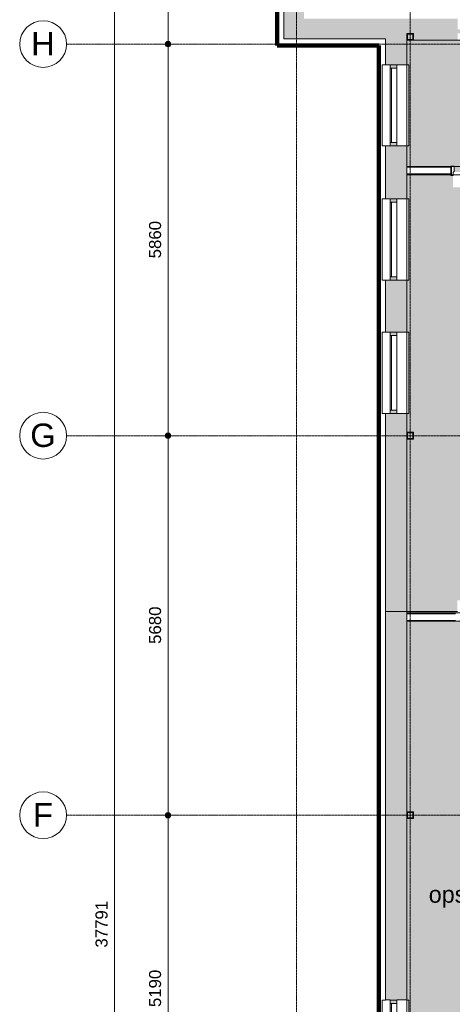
# Model space of a CAD drawing. Header units: millimetres. Extents: x 23089 to 106528, y 39021 to 113498.
# Tile 5 of 50: x 23501 to 29966, y 61762 to 76496. Entities that reach past the tile are written whole.
import ezdxf

# ---------------------------------------------------------------- set-up
doc = ezdxf.new("R2010")
doc.units = ezdxf.units.MM
doc.linetypes.add('Afbreeklijn', pattern=[9, 5, -2, 0, -2])
doc.linetypes.add('ARC Grid Line', pattern=[22.225, 12.7, -3.175, 3.175, -3.175])
for name, color, linetype, lineweight in [('A--A2__Ruwbouw', 8, 'Continuous', 9), ('A--AR9__AlgVoorz', 1, 'Continuous', 9), ('A--L$01A__Algemeen', 7, 'Continuous', 9), ('A--L$07A__Stramien', 1, 'Continuous', 13), ('A--L21__Buitenwanden', 3, 'Continuous', 9), ('A--L22__Binnenwanden', 2, 'Continuous', 9), ('A--L23__Vloeren', 3, 'Continuous', 9), ('A--L28__Hoofddraagconstructies', 3, 'Continuous', 9), ('A--L3__Afbouw', 2, 'Continuous', 9), ('A--LD30__DetailPenMiddel', 3, 'Continuous', 9), ('A--LR9__AlgVoorz', 7, 'Continuous', 9), ('A--M$01A__Algemeen', 1, 'Continuous', 13), ('A--M$01A__Algemeen-100', 1, 'Continuous', 13), ('A--T$07A__Stramien', 1, 'Continuous', 13), ('A--TR9__AlgVoorz', 1, 'Continuous', 13)]:
    doc.layers.add(name, color=color, linetype=linetype, lineweight=lineweight)
doc.styles.add('Arial', font='arial.ttf', dxfattribs={"height": 350})
doc.styles.add('Arial_1', font='arial.ttf', dxfattribs={"height": 250})
doc.styles.add('Arial_2', font='arial.ttf', dxfattribs={"height": 180})
doc.dimstyles.new('00_ARC_dimension_1_8mm', dxfattribs={"dimscale": 304.8, "dimtxt": 183.646692, "dimasz": 1.049869, "dimexe": 0.426509, "dimexo": 0.0625, "dimgap": 0.164042, "dimtad": 1, "dimdec": 0, "dimzin": 0, "dimdsep": 46, "dimtxsty": 'Arial_2', "dimblk1": 'DOTSMALL', "dimblk2": 'DOTSMALL', "dimsah": 1, "dimcen": 0.09, "dimdle": 0.426509, "dimadec": 3, "dimazin": 0, "dimtfac": 1, "dimtdec": 4, "dimtix": 1, "dimtmove": 0, "dimatfit": 3, "dimfxl": 0.426509, "dimfxlon": 1, "dimtvp": 1, "dimtolj": 1, "dimtzin": 0, "dimarcsym": 2})

# ---------------------------------------------------------------- blocks, each defined once
blk = doc.blocks.new('28_11_ARC_stalen_kolom - SHS100x10-V42-DO-Begane grond - Nieuwe vloeren')
at = {"layer": 'A--L28__Hoofddraagconstructies'}
h = blk.add_hatch(color=9, dxfattribs=at)
h.paths.add_polyline_path([(-40, -50), (50, -50), (50, 50), (-50, 50), (-50, -50)])
h.paths.add_polyline_path([(40, -40), (-40, -40), (-40, 40), (40, 40)])
for p, q in [((50, 50), (-50, 50)), ((-50, 50), (-50, -50)), ((-40, -40), (-40, 40)), ((-40, 40), (40, 40)), ((40, 40), (40, -40)), ((50, -50), (50, 50)), ((-50, -50), (50, -50)), ((40, -40), (-40, -40))]:
    blk.add_line(p, q, dxfattribs=at)
blk = doc.blocks.new('28_11_ARC_stalen_kolom - SHS100x10-1722702-DO-Begane grond - Nieuwe vloeren')
at = {"layer": 'A--L28__Hoofddraagconstructies'}
h = blk.add_hatch(color=9, dxfattribs=at)
h.paths.add_polyline_path([(-40, 50), (-50, 50), (-50, -50), (50, -50), (50, 50), (40, 50)])
h.paths.add_polyline_path([(40, 40), (40, -40), (-40, -40), (-40, 40)])
for p, q in [((-50, 50), (50, 50)), ((-50, -50), (-50, 50)), ((-40, 40), (-40, -40)), ((40, 40), (-40, 40)), ((40, -40), (40, 40)), ((50, 50), (50, -50)), ((50, -50), (-50, -50)), ((-40, -40), (40, -40))]:
    blk.add_line(p, q, dxfattribs=at)
blk = doc.blocks.new('31_WI_WB_fixed glass - Ontwerpraam-2070377-DO-Begane grond - Nieuwe vloeren')
at = {"layer": 'A--L3__Afbouw'}
h = blk.add_hatch(color=9, dxfattribs=at)
h.paths.add_polyline_path([(-608, 69), (-608, -10), (-558, -10), (-558, 90), (-608, 90), (-608, 69)])
h.paths.add_polyline_path([(558, 69), (558, -10), (608, -10), (608, 90), (558, 90)])
blk.add_hatch(color=9, dxfattribs=at).paths.add_polyline_path([(-558, 69), (558, 69), (558, 90), (-558, 90)])
for p, q in [((608, 208), (-608, 208)), ((-608, 208), (-608, 204)), ((-608, 160), (-608, 204)), ((608, 204), (608, 208)), ((608, 204), (608, 160)), ((-558, 90), (-608, 90)), ((-608, 90), (-608, -10)), ((-558, -10), (-558, 90)), ((558, 90), (-558, 90)), ((-558, 90), (-558, 69)), ((-558, 69), (558, 69)), ((558, 90), (558, -10)), ((608, 90), (558, 90)), ((558, 69), (558, 90)), ((608, -10), (608, 90)), ((-608, -10), (-558, -10)), ((-558, -10), (558, -10)), ((558, -10), (608, -10)), ((-608, -190), (-608, -160)), ((608, -190), (-608, -190)), ((608, -160), (608, -190))]:
    blk.add_line(p, q, dxfattribs=at)
blk = doc.blocks.new('31_WI_WB_fixed glass - Ontwerpraam-V55-DO-Begane grond - Nieuwe vloeren')
at = {"layer": 'A--L3__Afbouw'}
h = blk.add_hatch(color=9, dxfattribs=at)
h.paths.add_polyline_path([(-608, -10), (-558, -10), (-558, 90), (-608, 90), (-608, 60)])
h.paths.add_polyline_path([(558, -10), (608, -10), (608, 90), (558, 90), (558, 60)])
blk.add_hatch(color=9, dxfattribs=at).paths.add_polyline_path([(-558, 69), (558, 69), (558, 90), (-558, 90)])
for p, q in [((608, 208), (-608, 208)), ((-608, 208), (-608, 204)), ((-608, 160), (-608, 204)), ((608, 204), (608, 208)), ((608, 204), (608, 160)), ((-558, 90), (-608, 90)), ((-608, 90), (-608, -10)), ((-558, -10), (-558, 90)), ((558, 90), (-558, 90)), ((-558, 90), (-558, 69)), ((-558, 69), (558, 69)), ((558, 90), (558, -10)), ((608, 90), (558, 90)), ((558, 69), (558, 90)), ((608, -10), (608, 90)), ((-608, -10), (-558, -10)), ((-558, -10), (558, -10)), ((558, -10), (608, -10)), ((-608, -190), (-608, -160)), ((608, -190), (-608, -190)), ((608, -160), (608, -190))]:
    blk.add_line(p, q, dxfattribs=at)
blk = doc.blocks.new('31_WI_WB_fixed glass - Ontwerpraam-V56-DO-Begane grond - Nieuwe vloeren')
at = {"layer": 'A--L3__Afbouw'}
h = blk.add_hatch(color=9, dxfattribs=at)
h.paths.add_polyline_path([(-608, -10), (-558, -10), (-558, 90), (-608, 90), (-608, 60)])
h.paths.add_polyline_path([(558, -10), (608, -10), (608, 90), (558, 90), (558, 60)])
blk.add_hatch(color=9, dxfattribs=at).paths.add_polyline_path([(-558, 69), (558, 69), (558, 90), (-558, 90)])
for p, q in [((608, 208), (-608, 208)), ((-608, 208), (-608, 204)), ((-608, 160), (-608, 204)), ((608, 204), (608, 208)), ((608, 204), (608, 160)), ((-558, 90), (-608, 90)), ((-608, 90), (-608, -10)), ((-558, -10), (-558, 90)), ((558, 90), (-558, 90)), ((-558, 90), (-558, 69)), ((-558, 69), (558, 69)), ((558, 90), (558, -10)), ((608, 90), (558, 90)), ((558, 69), (558, 90)), ((608, -10), (608, 90)), ((-608, -10), (-558, -10)), ((-558, -10), (558, -10)), ((558, -10), (608, -10)), ((-608, -190), (-608, -160)), ((608, -190), (-608, -190)), ((608, -160), (608, -190))]:
    blk.add_line(p, q, dxfattribs=at)
blk = doc.blocks.new('31_WI_WB_fixed glass - Ontwerpraam-2070375-DO-Begane grond - Nieuwe vloeren')
at = {"layer": 'A--L3__Afbouw'}
h = blk.add_hatch(color=9, dxfattribs=at)
h.paths.add_polyline_path([(-907, 69), (-907, -10), (-857, -10), (-857, 90), (-907, 90)])
h.paths.add_polyline_path([(857, 90), (857, -10), (907, -10), (907, 90)])
blk.add_hatch(color=9, dxfattribs=at).paths.add_polyline_path([(-857, 69), (857, 69), (857, 90), (-857, 90)])
for p, q in [((907, 208), (-907, 208)), ((-907, 208), (-907, 204)), ((-907, 160), (-907, 204)), ((907, 204), (907, 208)), ((907, 204), (907, 160)), ((-857, 90), (-907, 90)), ((-907, 90), (-907, -10)), ((-857, -10), (-857, 90)), ((857, 90), (-857, 90)), ((-857, 90), (-857, 69)), ((-857, 69), (857, 69)), ((857, 90), (857, -10)), ((907, 90), (857, 90)), ((857, 69), (857, 90)), ((907, -10), (907, 90)), ((-907, -10), (-857, -10)), ((-857, -10), (857, -10)), ((857, -10), (907, -10)), ((-907, -190), (-907, -160)), ((907, -190), (-907, -190)), ((907, -160), (907, -190))]:
    blk.add_line(p, q, dxfattribs=at)
blk = doc.blocks.new('N_frame_border_rebate_single_brickmold_2sided - jamb_border-2542699-DO-Begane grond - Nieuwe vloeren')
at = {"layer": 'A--L$01A__Algemeen', "lineweight": 15}
for p, q in [((0, 0), (-33, 0)), ((-33, 0), (-33, -52)), ((0, -15), (0, 0)), ((-33, -52), (-50, -52)), ((-50, -52), (-50, -140)), ((-50, -140), (0, -140)), ((-10, -125), (-10, -15)), ((-10, -15), (0, -15)), ((0, -125), (-10, -125)), ((0, -140), (0, -125))]:
    blk.add_line(p, q, dxfattribs=at)
blk = doc.blocks.new('Grid - 3_5mm-18301-DO-Begane grond - Nieuwe vloeren')
at = {"layer": 'A--T$07A__Stramien'}
blk.add_circle((0, 0), 3.5, dxfattribs=at)
blk = doc.blocks.new('DIMBLOCK5-DO-Begane grond - Nieuwe vloeren')
at = {"layer": 'A--M$01A__Algemeen-100'}
h = blk.add_hatch(color=256, dxfattribs=at)
edge = h.paths.add_edge_path()
edge.add_arc((25717, 64591), 40, 0, 360)
h = blk.add_hatch(color=256, dxfattribs=at)
edge = h.paths.add_edge_path()
edge.add_arc((25717, 59401), 40, 0, 360)
for p, q in [((25717, 64591), (25587, 64591)), ((25717, 59401), (25717, 64591)), ((25717, 64591), (25847, 64591)), ((25717, 59401), (25587, 59401)), ((25717, 59401), (25847, 59401))]:
    blk.add_line(p, q, dxfattribs=at)
for centre in [(25717, 64591), (25717, 59401)]:
    blk.add_circle(centre, 40, dxfattribs=at)
at = {"layer": 'A--M$01A__Algemeen-100', "color": 0, "insert": (25433, 61720), "char_height": 180, "width": 664.52, "attachment_point": 1, "rotation": 90, "line_spacing_factor": 0.941778, "style": 'Arial_2'}
blk.add_mtext('5190', dxfattribs=at)
blk = doc.blocks.new('_DotSmall')
at = {"color": 0, "linetype": 'ByBlock', "const_width": 0.5}
blk.add_lwpolyline([(-0.0625, 0, 1), (0.0625, 0, 1)], format="xyb", close=True, dxfattribs=at)
blk = doc.blocks.new('DIMBLOCK6-DO-Begane grond - Nieuwe vloeren')
at = {"layer": 'A--M$01A__Algemeen-100'}
h = blk.add_hatch(color=256, dxfattribs=at)
edge = h.paths.add_edge_path()
edge.add_arc((25717, 70271), 40, 0, 360)
h = blk.add_hatch(color=256, dxfattribs=at)
edge = h.paths.add_edge_path()
edge.add_arc((25717, 64591), 40, 0, 360)
for p, q in [((25717, 70271), (25587, 70271)), ((25717, 64591), (25717, 70271)), ((25717, 70271), (25847, 70271)), ((25717, 64591), (25587, 64591)), ((25717, 64591), (25847, 64591))]:
    blk.add_line(p, q, dxfattribs=at)
for centre in [(25717, 70271), (25717, 64591)]:
    blk.add_circle(centre, 40, dxfattribs=at)
at = {"layer": 'A--M$01A__Algemeen-100', "color": 0, "insert": (25433, 67155), "char_height": 180, "width": 664.52, "attachment_point": 1, "rotation": 90, "line_spacing_factor": 0.941778, "style": 'Arial_2'}
blk.add_mtext('5680', dxfattribs=at)
blk = doc.blocks.new('DIMBLOCK7-DO-Begane grond - Nieuwe vloeren')
at = {"layer": 'A--M$01A__Algemeen-100'}
h = blk.add_hatch(color=256, dxfattribs=at)
edge = h.paths.add_edge_path()
edge.add_arc((25717, 76131), 40, 0, 360)
h = blk.add_hatch(color=256, dxfattribs=at)
edge = h.paths.add_edge_path()
edge.add_arc((25717, 70271), 40, 0, 360)
for p, q in [((25717, 76131), (25587, 76131)), ((25717, 70271), (25717, 76131)), ((25717, 76131), (25847, 76131)), ((25717, 70271), (25587, 70271)), ((25717, 70271), (25847, 70271))]:
    blk.add_line(p, q, dxfattribs=at)
for centre in [(25717, 76131), (25717, 70271)]:
    blk.add_circle(centre, 40, dxfattribs=at)
at = {"layer": 'A--M$01A__Algemeen-100', "color": 0, "insert": (25433, 72925), "char_height": 180, "width": 664.52, "attachment_point": 1, "rotation": 90, "line_spacing_factor": 0.941778, "style": 'Arial_2'}
blk.add_mtext('5860', dxfattribs=at)
blk = doc.blocks.new('DIMBLOCK8-DO-Begane grond - Nieuwe vloeren')
at = {"layer": 'A--M$01A__Algemeen-100'}
h = blk.add_hatch(color=256, dxfattribs=at)
edge = h.paths.add_edge_path()
edge.add_arc((25717, 81851), 40, 0, 360)
h = blk.add_hatch(color=256, dxfattribs=at)
edge = h.paths.add_edge_path()
edge.add_arc((25717, 76131), 40, 0, 360)
for p, q in [((25717, 76131), (25717, 81981)), ((25717, 81851), (25587, 81851)), ((25717, 81851), (25847, 81851)), ((25717, 76131), (25587, 76131)), ((25717, 76131), (25847, 76131))]:
    blk.add_line(p, q, dxfattribs=at)
for centre in [(25717, 81851), (25717, 76131)]:
    blk.add_circle(centre, 40, dxfattribs=at)
at = {"layer": 'A--M$01A__Algemeen-100', "color": 0, "insert": (25433, 78715), "char_height": 180, "width": 664.52, "attachment_point": 1, "rotation": 90, "line_spacing_factor": 0.941778, "style": 'Arial_2'}
blk.add_mtext('5720', dxfattribs=at)
blk = doc.blocks.new('DIMBLOCK9-DO-Begane grond - Nieuwe vloeren')
at = {"layer": 'A--M$01A__Algemeen-100'}
h = blk.add_hatch(color=256, dxfattribs=at)
edge = h.paths.add_edge_path()
edge.add_arc((24917, 81851), 40, 0, 360)
h = blk.add_hatch(color=256, dxfattribs=at)
edge = h.paths.add_edge_path()
edge.add_arc((24917, 44060), 40, 0, 360)
for p, q in [((24917, 43930), (24917, 81981)), ((24917, 81851), (24787, 81851)), ((24917, 81851), (25047, 81851)), ((24917, 44060), (24787, 44060)), ((24917, 44060), (25047, 44060))]:
    blk.add_line(p, q, dxfattribs=at)
for centre in [(24917, 81851), (24917, 44060)]:
    blk.add_circle(centre, 40, dxfattribs=at)
at = {"layer": 'A--M$01A__Algemeen-100', "color": 0, "insert": (24633, 62610), "char_height": 180, "width": 830.65, "attachment_point": 1, "rotation": 90, "line_spacing_factor": 0.941778, "style": 'Arial_2'}
blk.add_mtext('37791', dxfattribs=at)

msp = doc.modelspace()

# ---------------------------------------------------------------- hatches: boundary and pattern name
at = {"layer": 'A--A2__Ruwbouw'}
h = msp.add_hatch(color=9, dxfattribs=at)
h.paths.add_polyline_path([(27447.9, 76211.4), (27747.9, 76211.4), (27747.9, 77401.4), (27447.9, 77401.4), (27447.9, 76351.4)])
h.paths.add_polyline_path([(27747.9, 79401.4), (27747.9, 81259.4), (27447.9, 81259.4), (27447.9, 79401.4)])
h.paths.add_polyline_path([(27747.9, 82263.4), (27747.9, 84259.4), (27447.9, 84259.4), (27447.9, 82263.4)])
h.paths.add_polyline_path([(27747.9, 85263.4), (27747.9, 86074.9), (27597.9, 86065.3), (27447.9, 85949.5), (27447.9, 85263.4)])
for points in [[(28965.9, 76211.4), (28965.9, 76511.4), (27747.9, 76511.4), (27747.9, 76211.4), (28693.3, 76211.4)], [(29092.1, 64908.4), (29285.9, 64908.4), (29285.9, 67638.4), (28965.9, 67638.4), (28965.9, 64908.4)]]:
    msp.add_hatch(color=9, dxfattribs=at).paths.add_polyline_path(points)
h = msp.add_hatch(color=9, dxfattribs=at)
h.paths.add_polyline_path([(29170.9, 67638.4), (29285.9, 67638.4), (29285.9, 70602.5), (28965.9, 70602.5), (28965.9, 67638.4)])
h.paths.add_polyline_path([(29285.9, 71818.4), (29285.9, 72598.5), (28965.9, 72598.5), (28965.9, 71818.4), (29170.9, 71818.4)])
h.paths.add_polyline_path([(29065.9, 73814.4), (29285.9, 73814.4), (29285.9, 74607.5), (28965.9, 74607.5), (28965.9, 73814.4), (29035.9, 73814.4)])
h.paths.add_polyline_path([(29035.9, 75823.4), (29285.9, 75823.4), (29285.9, 76511.4), (28965.9, 76511.4), (28965.9, 75823.4)])
h = msp.add_hatch(color=9, dxfattribs=at)
h.paths.add_polyline_path([(43874.9, 76191.4), (47300.9, 76193.2), (47300.9, 76291.4), (47400.9, 76291.4), (47400.9, 76191.4), (53300.9, 76196.3), (53300.9, 76291.4), (53400.9, 76291.4), (53400.9, 76191.4), (57516.9, 76196.4), (57516.9, 76511.4), (54741.9, 76511.4), (54741.9, 76196.4), (53641.9, 76196.4), (53641.9, 76511.4), (43874.9, 76511.4), (43874.9, 76351.4)])
h.paths.add_polyline_path([(41400.9, 76191.4), (42974.9, 76191.4), (42974.9, 76511.4), (38834.4, 76511.4), (38834.4, 76191.4), (41300.9, 76191.4), (41300.9, 76291.4), (41400.9, 76291.4), (41400.9, 76201.4)])
h.paths.add_polyline_path([(30944.9, 76191.4), (35300.9, 76191.4), (35300.9, 76291.4), (35400.9, 76291.4), (35400.9, 76191.4), (37934.4, 76191.4), (37934.4, 76511.4), (30944.9, 76511.4), (30944.9, 76351.4)])
h.paths.add_polyline_path([(58581.1, 76191.4), (59315.9, 76191.4), (59315.9, 76291.4), (59415.9, 76291.4), (59415.9, 76191.4), (59506.9, 76191.4), (59506.9, 76511.4), (58416.9, 76511.4), (58416.9, 76191.4)])
h.paths.add_polyline_path([(29385.9, 76191.4), (30044.9, 76191.4), (30044.9, 76511.4), (29285.9, 76511.4), (29285.9, 76291.4), (29385.9, 76291.4), (29385.9, 76201.4)])
h.paths.add_polyline_path([(41310.9, 76201.4), (41390.9, 76201.4), (41390.9, 76281.4), (41310.9, 76281.4)])
h.paths.add_polyline_path([(53310.9, 76201.4), (53390.9, 76204.5), (53390.9, 76281.4), (53310.9, 76281.4), (53310.9, 76207.1)])
h.paths.add_polyline_path([(35310.9, 76201.4), (35390.9, 76201.4), (35390.9, 76281.4), (35310.9, 76281.4)])
h.paths.add_polyline_path([(59405.9, 76201.4), (59405.9, 76281.4), (59325.9, 76281.4), (59325.9, 76201.4)])
h.paths.add_polyline_path([(29375.9, 76201.4), (29375.9, 76281.4), (29295.9, 76281.4), (29295.9, 76201.4)])
h.paths.add_polyline_path([(47310.9, 76201.4), (47390.9, 76201.4), (47390.9, 76281.4), (47310.9, 76281.4)])
h = msp.add_hatch(color=9, dxfattribs=at)
h.paths.add_polyline_path([(28965.9, 59341.4), (29285.9, 59342.4), (29285.9, 60011.4), (28965.9, 60011.4)])
h.paths.add_polyline_path([(28965.9, 61826.4), (29285.9, 61826.4), (29285.9, 64908.4), (28965.9, 64908.4), (28965.9, 63458.6)])
at = {"layer": 'A--AR9__AlgVoorz'}
h = msp.add_hatch(color=201, dxfattribs=at)
h.paths.add_polyline_path([(37292.9, 74699.9), (37345.4, 74699.9), (37345.4, 74709.9), (37307.9, 74709.9), (37295.4, 74701.6)])
h.paths.add_polyline_path([(37292.9, 75799.9), (37317.9, 75789.9), (37345.4, 75789.9), (37337.5, 75799.9), (37295.4, 75799.9)])
h.paths.add_polyline_path([(30994.9, 74238.4), (30994.9, 74305.9), (31041.6, 74300.9), (31034.9, 74285.1), (31034.9, 74238.4), (31044.9, 74238.4), (31044.9, 74300.9), (37282.9, 74300.9), (37282.9, 74699.9), (37292.9, 74699.9), (37297, 74749.9), (37345.4, 74749.9), (37345.4, 75749.9), (37292.9, 75749.9), (37292.9, 75799.9), (37282.9, 75799.9), (37282.9, 76191.4), (29285.9, 76191.4), (29285.9, 75823.4), (29315.9, 75823.4), (29315.9, 74607.5), (29285.9, 74607.5), (29285.9, 74300.9), (29944.9, 74300.9), (29944.9, 74238.4), (29954.9, 74238.4), (29948.2, 74300.9), (29944.9, 74305.9), (29994.9, 74300.9), (29994.9, 74238.4), (30561.3, 74238.4)])
h.paths.add_polyline_path([(37282.9, 74288.4), (37295.2, 74288.6), (37282.9, 74300.9)])
h.paths.add_polyline_path([(30185.5, 76241.4), (30894.9, 76241.4), (30894.9, 76291.4), (30944.9, 76291.4), (30944.9, 76351.4), (30044.9, 76351.4), (30044.9, 76291.4), (30094.9, 76291.4), (30094.9, 76241.4)])
h = msp.add_hatch(color=201, dxfattribs=at)
h.paths.add_polyline_path([(34247.7, 67763.3), (34209.1, 67773.6), (34228.4, 67788.4), (34247.2, 67764)])
h.paths.add_polyline_path([(34318.4, 67623.4), (34318.4, 67668.4), (34408.4, 67668.4), (34408.4, 67623.4), (34323.4, 67623.4)])
h.paths.add_polyline_path([(37310.8, 67568.4), (37317.9, 67575.7), (37313.7, 67618.4), (37282.9, 67618.4), (37282.9, 68842.9), (37092.9, 68842.9), (37099.3, 70042.9), (37282.9, 70042.9), (37282.9, 74175.9), (31044.9, 74180.9), (31044.9, 74238.4), (31034.9, 74238.4), (31038.2, 74175.9), (31044.9, 74165.9), (31014.9, 74165.9), (31014.9, 73985.9), (29974.9, 73985.9), (29974.9, 74165.9), (29944.9, 74165.9), (29954.9, 74188.4), (29954.9, 74238.4), (29944.9, 74238.4), (29944.9, 74175.9), (29285.9, 74175.9), (29285.9, 73814.4), (29315.9, 73814.4), (29315.9, 72598.5), (29285.9, 72598.5), (29285.9, 71818.4), (29315.9, 71818.4), (29315.9, 70602.5), (29285.9, 70602.5), (29285.9, 70321.4), (29385.9, 70321.4), (29385.9, 70221.4), (29285.9, 70221.4), (29285.9, 67618.4), (30041.2, 67623.4), (30041.2, 67808.4), (31081.2, 67808.4), (31081.2, 67623.4), (33433.4, 67630.4), (33418.4, 67678.4), (33398.4, 67678.4), (33398.4, 67708.4), (34193.8, 67708.4), (34200.1, 67768.4), (34209.5, 67755.6), (34216.5, 67723.3), (34218.3, 67751.2), (34218.1, 67755.9), (34209.6, 67768.3), (34238.8, 67758.1), (34238.5, 67748.8), (34244.4, 67749.1), (34249.3, 67763.1), (34263, 67768.4), (34263, 67708.4), (34338.4, 67706.4), (34338.4, 67678.4), (34318.4, 67678.4), (34297.3, 67630.4), (34263, 67630.4), (34264, 67618.4), (37262.9, 67614.4), (37262.9, 67568.4), (37307.9, 67568.4)])
h.paths.add_polyline_path([(33328.4, 67623.4), (33328.4, 67668.4), (33418.4, 67668.4), (33413.4, 67623.4), (33363.3, 67623.4)])
h.paths.add_polyline_path([(30561.2, 67650.6), (30596.5, 67662.7), (30613.1, 67680.6), (30621.2, 67710.6), (30613.1, 67740.6), (30591.2, 67762.6), (30561.2, 67770.6), (30525.8, 67758.4), (30509.2, 67740.6), (30501.2, 67710.6), (30509.2, 67680.6), (30531.2, 67658.6), (30545.6, 67652.6)])
h.paths.add_polyline_path([(30561.2, 67660.6), (30517.9, 67685.6), (30511.2, 67710.6), (30531.2, 67749), (30561.2, 67757.2), (30591.2, 67748.9), (30604.5, 67735.6), (30611.2, 67710.6), (30586.2, 67670.9), (30561.3, 67660.7)])
h.paths.add_polyline_path([(37295.4, 68899.9), (37317.9, 68899.9), (37317.9, 68909.9), (37307.9, 68909.9), (37294.8, 68899.9)])
h.paths.add_polyline_path([(37292.9, 69999.9), (37317.9, 69989.9), (37317.9, 69999.9), (37295.4, 69999.9)])
h.paths.add_polyline_path([(37282.9, 68899.9), (37292.9, 68899.9), (37295.9, 68949.9), (37317.9, 68949.9), (37317.9, 69949.9), (37292.9, 69949.9), (37292.9, 69999.9), (37282.9, 69997.8), (37282.9, 68949.9)])
h.paths.add_polyline_path([(37185.1, 69382.9), (37215.1, 69391), (37237, 69412.9), (37245.1, 69442.9), (37232.9, 69478.3), (37215.1, 69494.9), (37185.1, 69502.9), (37149.7, 69490.8), (37133.1, 69472.9), (37125.1, 69442.9), (37137.2, 69407.6), (37155.1, 69391), (37169.5, 69385)])
h.paths.add_polyline_path([(37185.1, 69392.9), (37145.4, 69417.9), (37135.1, 69442.9), (37160.1, 69486.2), (37185.1, 69492.9), (37228.4, 69467.9), (37227.5, 69417.1), (37200.6, 69397.1), (37186.5, 69393.3)])
h.paths.add_polyline_path([(29295.9, 70231.4), (29375.9, 70231.4), (29375.9, 70311.4), (29295.9, 70311.4)])
h.paths.add_polyline_path([(30494.9, 74018.1), (30530.3, 74030.2), (30546.9, 74048.1), (30554.9, 74078.1), (30546.9, 74108.1), (30524.9, 74130.1), (30494.9, 74138.1), (30459.6, 74125.9), (30442.9, 74108.1), (30434.9, 74078.1), (30442.9, 74048.1), (30464.9, 74026.1), (30479.4, 74020.1)])
h.paths.add_polyline_path([(30494.9, 74028.1), (30451.6, 74053.1), (30444.9, 74078.1), (30464.9, 74116.5), (30494.9, 74124.7), (30524.9, 74116.4), (30538.2, 74103.1), (30544.2, 74076.3), (30519.9, 74038.4), (30510.4, 74034.5)])
h.paths.add_polyline_path([(37295.4, 74175.9), (37295.4, 74188.4), (37282.9, 74187.6), (37282.9, 74175.9)])
h.paths.add_polyline_path([(31011.9, 74175.9), (31009.9, 74217.9), (30994.9, 74217.9), (30994.9, 74238.4), (29994.9, 74238.4), (29994.9, 74217.9), (29977.9, 74217.9), (29979.9, 74215.9), (31009.9, 74211.6), (31009.9, 74175.9)])
h = msp.add_hatch(color=9, dxfattribs=at)
h.paths.add_polyline_path([(32429.3, 59341.4), (32568.4, 59341.4), (32573.4, 61744.3), (32630.9, 61744.3), (32630.9, 61754.3), (32568.4, 61750.9), (32558.4, 61744.3), (32558.4, 61777.3), (32610.4, 61777.3), (32612.2, 61794.3), (32630.9, 61794.3), (32630.9, 62794.3), (32610.4, 62794.3), (32608.4, 62811.3), (32558.4, 62811.3), (32558.4, 62844.3), (32580.9, 62834.3), (32630.9, 62834.3), (32627.9, 62844.3), (32568.4, 62844.3), (32568.4, 64279.6), (32580.9, 64279.6), (32580.9, 64292.1), (32568.4, 64292.1), (32568.4, 67493.4), (31111.2, 67498.4), (31111.2, 67518.4), (31101.2, 67518.4), (31104.5, 67493.4), (31111.2, 67483.4), (31078.2, 67483.4), (31076.2, 67493.4), (30046.2, 67498.4), (30044.2, 67483.4), (30011.2, 67483.4), (30021.2, 67505.9), (30021.2, 67518.4), (30011.2, 67518.4), (30011.2, 67493.4), (29285.9, 67493.4), (29285.9, 64641.4), (29385.9, 64641.4), (29385.9, 64541.4), (29285.9, 64541.4), (29285.9, 61826.4), (29315.9, 61826.4), (29315.9, 60011.4), (29285.9, 60011.4), (29285.9, 59432.4), (29385.9, 59432.4), (29385.9, 59341.4), (30123.9, 59341.4), (30123.9, 59371.4), (31463.9, 59371.4), (31463.9, 59341.4), (32075.9, 59341.4)])
h.paths.add_polyline_path([(29295.9, 59342.4), (29375.9, 59342.4), (29375.9, 59422.4), (29295.9, 59422.4), (29295.9, 59343.9)])
h.paths.add_polyline_path([(32608.4, 61779.3), (32568.4, 61779.3), (32573.4, 62809.3), (32608.4, 62809.3), (32608.4, 61794.3)])
h.paths.add_polyline_path([(29295.9, 64551.4), (29375.9, 64551.4), (29375.9, 64631.4), (29295.9, 64631.4)])
h.paths.add_polyline_path([(32580.9, 67493.4), (32580.9, 67505.9), (32568.4, 67493.4)])

# ---------------------------------------------------------------- linework, layer by layer
at = {"layer": 'A--L$07A__Stramien', "linetype": 'ARC Grid Line'}
for p, q in [((27637.9, 95686.5), (27637.9, 39742)), ((29335.9, 95686.5), (29335.9, 39742)), ((69356.6, 76131.4), (24200.6, 76131.4)), ((69356.6, 70271.4), (24200.6, 70271.4)), ((69356.6, 64591.4), (24200.6, 64591.4))]:
    msp.add_line(p, q, dxfattribs=at)
at = {"layer": 'A--L21__Buitenwanden', "lineweight": 15}
for p, q in [((27447.9, 77401.4), (27447.9, 76211.4)), ((27447.9, 76211.4), (28965.9, 76211.4)), ((28965.9, 76211.4), (28965.9, 75823.4)), ((29285.9, 75823.4), (29285.9, 76191.4)), ((28965.9, 75823.4), (29035.9, 75823.4)), ((29135.9, 75823.4), (29285.9, 75823.4)), ((29035.9, 74607.5), (28965.9, 74607.5)), ((28965.9, 74607.5), (28965.9, 73814.4)), ((29285.9, 74607.5), (29135.9, 74607.5)), ((29285.9, 74300.9), (29285.9, 74607.5)), ((29285.9, 73814.4), (29285.9, 74175.9)), ((28965.9, 73814.4), (29035.9, 73814.4)), ((29135.9, 73814.4), (29285.9, 73814.4)), ((29035.9, 72598.5), (28965.9, 72598.5)), ((28965.9, 72598.5), (28965.9, 71818.4)), ((29285.9, 72598.5), (29135.9, 72598.5)), ((29285.9, 71818.4), (29285.9, 72598.5)), ((28965.9, 71818.4), (29035.9, 71818.4)), ((29135.9, 71818.4), (29285.9, 71818.4)), ((28965.9, 70602.5), (28965.9, 61826.4)), ((29035.9, 70602.5), (28965.9, 70602.5)), ((29285.9, 70602.5), (29135.9, 70602.5)), ((29285.9, 70321.4), (29285.9, 70602.5)), ((29285.9, 67618.4), (29285.9, 70221.4)), ((29285.9, 67638.4), (28965.9, 67638.4)), ((29285.9, 64641.4), (29285.9, 67493.4)), ((29285.9, 61826.4), (29285.9, 64541.4)), ((28965.9, 61826.4), (29035.9, 61826.4)), ((29135.9, 61826.4), (29285.9, 61826.4))]:
    msp.add_line(p, q, dxfattribs=at)
at = {"layer": 'A--L22__Binnenwanden', "lineweight": 15}
for p, q in [((29385.9, 76191.4), (30044.9, 76191.4)), ((29944.9, 74300.9), (29285.9, 74300.9)), ((29285.9, 74300.9), (29285.9, 74175.9)), ((29285.9, 74288.4), (29944.9, 74288.4)), ((29944.9, 74175.9), (29944.9, 74300.9)), ((29285.9, 74188.4), (29944.9, 74188.4)), ((29285.9, 74175.9), (29944.9, 74175.9)), ((30011.2, 67618.4), (29285.9, 67618.4)), ((29285.9, 67618.4), (29285.9, 67493.4)), ((29285.9, 67605.9), (30011.2, 67605.9)), ((29285.9, 67505.9), (30011.2, 67505.9)), ((29285.9, 67493.4), (30011.2, 67493.4))]:
    msp.add_line(p, q, dxfattribs=at)
at = {"layer": 'A--L23__Vloeren'}
for p, q in [((29944.9, 74288.4), (29956.3, 74288.4)), ((29954.9, 74188.4), (29944.9, 74188.4)), ((29285.9, 67638.4), (30041.2, 67638.4))]:
    msp.add_line(p, q, dxfattribs=at)
at = {"layer": 'A--LD30__DetailPenMiddel', "linetype": 'Afbreeklijn', "lineweight": 100}
for p, q in [((27347.9, 76111.4), (27347.9, 86149.6)), ((28865.9, 76111.4), (27347.9, 76111.4)), ((28865.9, 76111.4), (28865.9, 58971.4))]:
    msp.add_line(p, q, dxfattribs=at)
at = {"layer": 'A--LR9__AlgVoorz', "flags": 128}
for points in [[(37282.9, 76191.4), (29285.9, 76191.4), (29285.9, 74300.9), (37317.9, 74300.9), (37317.9, 74438.4), (37282.9, 74438.4)], [(29285.9, 74175.9), (29285.9, 67618.4), (32612.2, 67618.4), (32763.4, 67618.4), (37317.9, 67618.4), (37317.9, 74175.9)], [(29285.9, 59341.4), (32568.4, 59341.4), (32568.4, 64323.4), (32568.4, 67493.4), (29285.9, 67493.4), (29285.9, 64908.4)]]:
    msp.add_lwpolyline(points, close=True, dxfattribs=at)

# ---------------------------------------------------------------- block references
at = {"layer": 'A--L$01A__Algemeen', "rotation": 180}
msp.add_blockref('N_frame_border_rebate_single_brickmold_2sided - jamb_border-2542699-DO-Begane grond - Nieuwe vloeren', (29944.9, 74165.9), dxfattribs=at)
at = {"layer": 'A--L28__Hoofddraagconstructies'}
for p in [(29335.9, 76241.4), (29335.9, 64591.4)]:
    msp.add_blockref('28_11_ARC_stalen_kolom - SHS100x10-V42-DO-Begane grond - Nieuwe vloeren', p, dxfattribs=at)
at = {"layer": 'A--L28__Hoofddraagconstructies', "rotation": 180}
msp.add_blockref('28_11_ARC_stalen_kolom - SHS100x10-1722702-DO-Begane grond - Nieuwe vloeren', (29335.9, 70271.4), dxfattribs=at)
at = {"layer": 'A--L3__Afbouw'}
for name, p, rotation in [('31_WI_WB_fixed glass - Ontwerpraam-V56-DO-Begane grond - Nieuwe vloeren', (29125.9, 75215.4), 89.99999999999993), ('31_WI_WB_fixed glass - Ontwerpraam-V55-DO-Begane grond - Nieuwe vloeren', (29125.9, 73206.4), 89.99999999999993), ('31_WI_WB_fixed glass - Ontwerpraam-2070377-DO-Begane grond - Nieuwe vloeren', (29125.9, 71210.4), 89.99999999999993), ('31_WI_WB_fixed glass - Ontwerpraam-2070375-DO-Begane grond - Nieuwe vloeren', (29125.9, 60918.9), 89.99999999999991)]:
    msp.add_blockref(name, p, dxfattribs=dict(at, rotation=rotation))
at = {"layer": 'A--T$07A__Stramien', "xscale": 99.99999999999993, "yscale": 99.99999999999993, "zscale": 99.99999999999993, "rotation": 89.99999999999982}
for p in [(23850.6, 76131.4), (23850.6, 70271.4), (23850.6, 64591.4)]:
    msp.add_blockref('Grid - 3_5mm-18301-DO-Begane grond - Nieuwe vloeren', p, dxfattribs=at)

# ---------------------------------------------------------------- texts
at = {"layer": 'A--T$07A__Stramien', "char_height": 350, "attachment_point": 1, "style": 'Arial'}
for s, insert, width in [('H', (23671.2, 76312.6), 432.911), ('G', (23658.2, 70452.6), 464.979), ('F', (23697.7, 64772.6), 368.776)]:
    msp.add_mtext(s, dxfattribs=dict(at, insert=insert, width=width))
at = {"layer": 'A--TR9__AlgVoorz', "insert": (29613.1, 63532.1), "char_height": 250, "width": 3423.206, "attachment_point": 1, "style": 'Arial_1'}
msp.add_mtext('opslag banqueting', dxfattribs=at)

# ---------------------------------------------------------------- dimensions: what is measured, and where the dimension line sits
at = {"layer": 'A--M$01A__Algemeen'}
for base, p1, p2, override, picture, middle in [((24916.7, 81851.4), (24786.7, 44060.4), (24786.7, 81851.4), {"dimpost": '<>', "dimfxl": 37791}, 'DIMBLOCK9-DO-Begane grond - Nieuwe vloeren', (24774.7, 62955.9)), ((25716.7, 81851.4), (25586.7, 76131.4), (25586.7, 81851.4), {"dimpost": '<>', "dimfxl": 5720}, 'DIMBLOCK8-DO-Begane grond - Nieuwe vloeren', (25574.8, 78991.4)), ((25716.7, 76131.4), (25586.7, 70271.4), (25586.7, 76131.4), {"dimpost": '<>', "dimfxl": 5860}, 'DIMBLOCK7-DO-Begane grond - Nieuwe vloeren', (25574.8, 73201.4)), ((25716.7, 70271.4), (25586.7, 64591.4), (25586.7, 70271.4), {"dimpost": '<>', "dimfxl": 5680}, 'DIMBLOCK6-DO-Begane grond - Nieuwe vloeren', (25574.8, 67431.4)), ((25716.7, 64591.4), (25586.7, 59401.4), (25586.7, 64591.4), {"dimpost": '<>', "dimfxl": 5190}, 'DIMBLOCK5-DO-Begane grond - Nieuwe vloeren', (25574.8, 61996.4))]:
    dim = msp.add_linear_dim(base=base, p1=p1, p2=p2, angle=90, dimstyle='00_ARC_dimension_1_8mm', override=override, dxfattribs=at)
    dim.commit()
    dim.dimension.update_dxf_attribs({"geometry": picture, "text_midpoint": middle})

doc.saveas('drawing.dxf')
